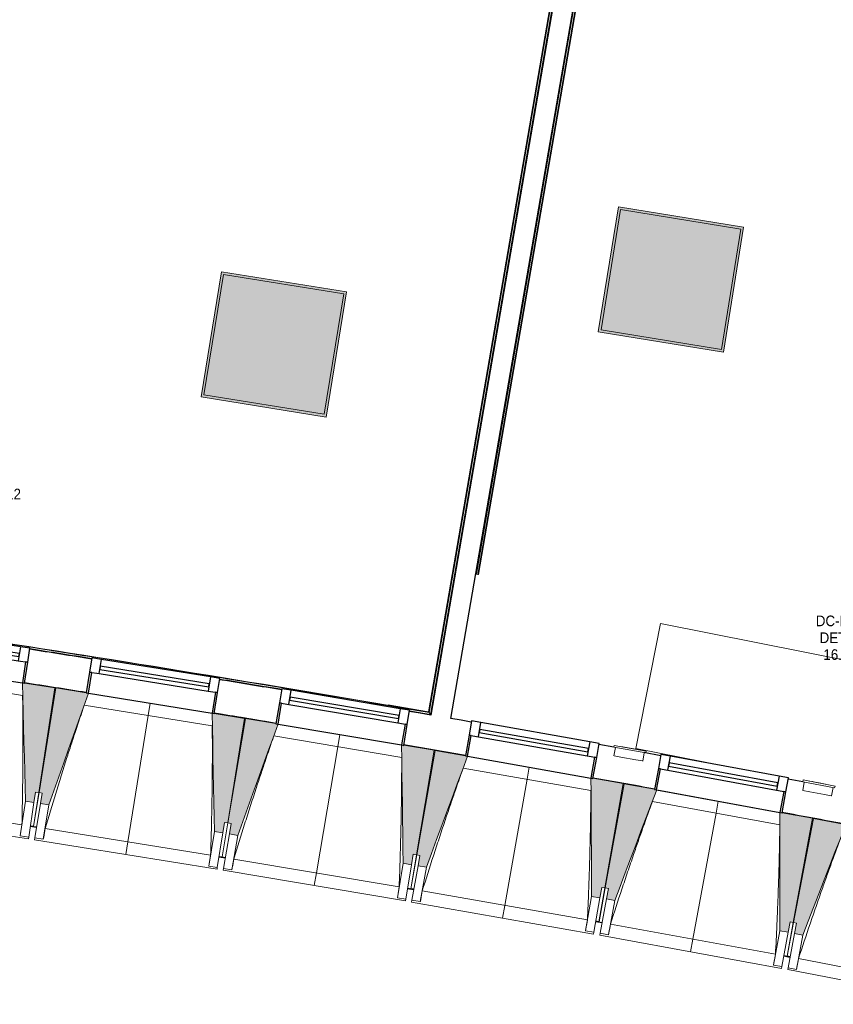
# Model space of a CAD drawing. Header units: millimetres. Extents: x -2845 to 74565, y -36590 to 13748.
# Tile 19 of 53: x 51174 to 55005, y -32228 to -27592. Entities that reach past the tile are written whole.
import ezdxf

# ---------------------------------------------------------------- set-up
doc = ezdxf.new("R2010")
doc.units = ezdxf.units.MM
for name, color, linetype, lineweight in [('A-FLOR', 7, 'Continuous', 25), ('A-FLOR-HRAL', 7, 'Continuous', 18), ('A-GENM', 7, 'Continuous', 18), ('A-GLAZ', 7, 'Continuous', 25), ('A-WALL', 7, 'Continuous', 25), ('ESPACE', 7, 'Continuous', 30), ('I-WALL', 7, 'Continuous', 25), ('INSTAL ELECTRIQUE', 7, 'Continuous', 18), ('Q-CASE', 7, 'Continuous', 18), ('S-BEAM', 7, 'Continuous', 18)]:
    doc.layers.add(name, color=color, linetype=linetype, lineweight=lineweight)
doc.styles.add('Arial_2', font='arial.ttf', dxfattribs={"width": 0.9, "height": 50})

# ---------------------------------------------------------------- blocks, each defined once
blk = doc.blocks.new('20_MUR PREFA_01 - MODULE_01 B-3165811-2021_015_1111_DCE_1_50_N0 FINI_CFO_GEN')
at = {"layer": 'A-GENM'}
for p, q in [((0, 722.1), (0, 661.4)), ((0, 661.4), (0, 58.5)), ((0, 0.7), (0, 58.5))]:
    blk.add_line(p, q, dxfattribs=at)
blk = doc.blocks.new('B02_DC_STR_rvt-1-2021_015_1111_DCE_1_50_N0 FINI_CFO_GEN')
at = {"layer": 'S-BEAM', "lineweight": 5, "true_color": 0x787878}
for points in [[(-1928, -31277.9), (-1920.4, -31228.5), (-1905.6, -31230.7), (-1829.7, -30737.7), (-1972.9, -30715.7), (-1973.3, -30716.3), (-1982.9, -30714.9), (-1967.5, -31271.8), (-1946.8, -31275)], [(-1858, -31288.9), (-1672.2, -30763.7), (-1682, -30762.1), (-1682, -30761.4), (-1825, -30738.4), (-1904.4, -31230.8), (-1889.6, -31233.2), (-1897.5, -31282.6), (-1889.6, -31283.9)], [(-1038.6, -31421.1), (-1030.7, -31371.7), (-1015.9, -31374.1), (-936.4, -30881.7), (-1079.5, -30858.6), (-1079.6, -30859.3), (-1089.4, -30857.7), (-1078.1, -31414.7), (-1065.2, -31416.8)], [(-968.8, -31432.7), (-779.1, -30908.8), (-789, -30907.1), (-789, -30906.4), (-931.7, -30882.4), (-1014.7, -31374.2), (-999.9, -31376.7), (-1008.2, -31426), (-999.9, -31427.4)], [(-150.3, -31570.7), (-142, -31521.4), (-127.2, -31523.9), (-44.3, -31032), (-187.1, -31007.9), (-187.3, -31008.6), (-197.1, -31007), (-189.8, -31564.1), (-160.7, -31569)], [(-80.5, -31582.8), (112.9, -31060.3), (103, -31058.6), (103, -31057.9), (-39.5, -31032.8), (-126, -31524), (-111.3, -31526.6), (-119.9, -31575.8), (-85.6, -31581.9)], [(736.9, -31726.7), (745.6, -31677.4), (760.3, -31680), (846.8, -31188.8), (704.1, -31163.7), (704, -31164.4), (694.2, -31162.6), (698, -31719.9)], [(806.6, -31739.3), (1003.7, -31218.2), (993.9, -31216.4), (993.9, -31215.7), (851.5, -31189.6), (761.5, -31680.2), (776.3, -31682.9), (767.2, -31732), (796, -31737.3)], [(1623, -31889), (1632, -31839.9), (1646.7, -31842.6), (1736.8, -31352), (1594.2, -31325.8), (1594.1, -31326.5), (1584.3, -31324.7), (1583.9, -31881.9)], [(1692.6, -31902.1), (1892.7, -31384.5), (1883.3, -31382.7), (1883.3, -31379.8), (1741.5, -31352.7), (1647.9, -31842.7), (1662.6, -31845.5), (1653.3, -31894.6), (1677.6, -31899.3)]]:
    blk.add_hatch(color=8, dxfattribs=at).paths.add_polyline_path(points)
at = {"layer": 'A-FLOR'}
for p, q in [((-1945.2, -31389.6), (-1915.6, -31394.3)), ((-1930.2, -31390.9), (-1945, -31388.7)), ((-1915.6, -31394.3), (-1930.4, -31392)), ((-1027, -31537.6), (-1056.6, -31532.8)), ((-1056.6, -31532.8), (-1027, -31537.6)), ((-139.6, -31687.3), (-169.1, -31682.2)), ((-169.1, -31682.2), (-139.6, -31687.3)), ((-139.4, -31686.2), (-154.1, -31683.6)), ((717.3, -31838.1), (746.8, -31843.4)), ((732.2, -31839.7), (717.5, -31837.1)), ((1632, -32005.8), (1602.5, -32000.3)), ((1602.5, -32000.3), (1632, -32005.8)), ((1632.3, -32004.7), (1617.5, -32001.9))]:
    blk.add_line(p, q, dxfattribs=at)
at = {"layer": 'S-BEAM'}
for p, q in [((-2566.2, -30625.1), (-1982.9, -30714.9)), ((-1981.6, -30773.5), (-2585, -30680.7)), ((-1829.7, -30737.7), (-1973, -30715.7)), ((-1905.6, -31230.7), (-1829.7, -30737.7)), ((-1825, -30738.4), (-1904.4, -31230.8)), ((-1681.9, -30761.5), (-1825, -30738.4)), ((-1672.1, -30763.7), (-1089.5, -30857.7)), ((-1088.7, -30916.4), (-1691.4, -30819.2)), ((-936.4, -30881.7), (-1079.6, -30858.6)), ((-1015.9, -31374.1), (-936.4, -30881.7)), ((-931.7, -30882.4), (-1014.7, -31374.2)), ((-788.8, -30906.5), (-931.7, -30882.4)), ((-779.1, -30908.8), (-197.1, -31007)), ((-196.7, -31065.6), (-798.7, -30964.1)), ((-44.3, -31032), (-187.2, -31007.9)), ((-127.2, -31523.9), (-44.3, -31032)), ((-39.5, -31032.8), (-126, -31524)), ((103.2, -31057.9), (-39.5, -31032.8)), ((112.9, -31060.3), (694.1, -31162.6)), ((694.1, -31221.3), (92.9, -31115.5)), ((846.8, -31188.8), (704, -31163.7)), ((760.3, -31680), (846.8, -31188.8)), ((851.5, -31189.6), (761.5, -31680.2)), ((994, -31215.7), (851.5, -31189.6)), ((-1905.6, -31230.7), (-1930.2, -31390.9)), ((-1930.2, -31390.8), (-1904.4, -31230.8)), ((-1928, -31277.9), (-1920.4, -31228.5)), ((-1920.4, -31228.5), (-1905.6, -31230.7)), ((-1904.4, -31230.8), (-1889.6, -31233.2)), ((-1889.6, -31233.2), (-1897.5, -31282.6)), ((1003.8, -31218.2), (1584.3, -31324.7)), ((-2765.2, -31263), (-1984.9, -31383.1)), ((-1967.5, -31271.8), (-1992.5, -31434.1)), ((-1967.5, -31271.8), (-1928, -31277.9)), ((-1928, -31277.9), (-1953, -31440.2)), ((-1923.7, -31444.7), (-1897.5, -31282.6)), ((-1897.5, -31282.6), (-1858, -31288.9)), ((-1884.2, -31451), (-1858, -31288.9)), ((1583.8, -31383.4), (983.4, -31273.2)), ((-2814.2, -31316.8), (-1954.3, -31449.1)), ((1736.8, -31352), (1594.2, -31325.8)), ((-1015.9, -31374.1), (-1041.7, -31534.2)), ((-1041.6, -31534.1), (-1014.7, -31374.2)), ((-1038.6, -31421.1), (-1030.7, -31371.7)), ((-1030.7, -31371.7), (-1015.9, -31374.1)), ((-1014.7, -31374.2), (-999.9, -31376.7)), ((-999.9, -31376.7), (-1008.2, -31426)), ((1646.7, -31842.6), (1736.8, -31352)), ((1741.5, -31352.7), (1647.9, -31842.7)), ((1883.8, -31379.9), (1741.5, -31352.7)), ((-1945.4, -31390.7), (-1930.5, -31393)), ((-1930.4, -31392), (-1930.5, -31393)), ((-1930.5, -31392.9), (-1915.7, -31395.3)), ((-1875.7, -31400.2), (-1096.3, -31525.9)), ((-1078.1, -31414.7), (-1104.3, -31576.8)), ((-1078.1, -31414.7), (-1038.6, -31421.1)), ((-1038.6, -31421.1), (-1064.8, -31583.2)), ((-1035.5, -31587.9), (-1008.2, -31426)), ((-1008.2, -31426), (-968.8, -31432.7)), ((-1992.5, -31434.1), (-1992.5, -31433.8)), ((-1953, -31440.2), (-1992.5, -31434.1)), ((-1953, -31440.2), (-1954.3, -31449.1)), ((-1925.1, -31453.6), (-1923.7, -31444.7)), ((-1925.1, -31453.6), (-1066.2, -31592.1)), ((-1884.2, -31451), (-1923.7, -31444.7)), ((-1884.1, -31450.8), (-1884.2, -31451)), ((-996.1, -31594.6), (-968.8, -31432.7)), ((-127.2, -31523.9), (-154.2, -31683.7)), ((-154.1, -31683.6), (-126, -31524)), ((-150.3, -31570.7), (-142, -31521.4)), ((-142, -31521.4), (-127.2, -31523.9)), ((-126, -31524), (-111.3, -31526.6)), ((-1056.8, -31533.8), (-1042, -31536.2)), ((-1041.9, -31535.6), (-1042, -31536.2)), ((-1042, -31536.1), (-1027.2, -31538.6)), ((-987.3, -31543.8), (-208.7, -31675.1)), ((-189.8, -31564.1), (-217.1, -31726)), ((-189.8, -31564.1), (-150.3, -31570.7)), ((-150.3, -31570.7), (-177.6, -31732.6)), ((-111.3, -31526.6), (-119.9, -31575.8)), ((-1104.3, -31576.8), (-1104.3, -31576.6)), ((-1064.8, -31583.2), (-1104.3, -31576.8)), ((-1064.8, -31583.2), (-1066.2, -31592.1)), ((-1037, -31596.9), (-1035.5, -31587.9)), ((-1037, -31596.9), (-179.1, -31741.5)), ((-996.1, -31594.6), (-1035.5, -31587.9)), ((-996, -31594.3), (-996.1, -31594.6)), ((-148.4, -31737.6), (-119.9, -31575.8)), ((-119.9, -31575.8), (-80.5, -31582.8)), ((-109, -31744.5), (-80.5, -31582.8)), ((-169.3, -31683.3), (-154.5, -31685.8)), ((-154.5, -31685.7), (-154.4, -31684.8)), ((-154.4, -31684.8), (-154.5, -31685.8)), ((-154.5, -31685.7), (-139.7, -31688.3)), ((-99.8, -31693.7), (677.7, -31830.6)), ((760.3, -31680), (732.2, -31839.7)), ((732.3, -31839.6), (761.5, -31680.2)), ((736.9, -31726.7), (745.6, -31677.4)), ((745.6, -31677.4), (760.3, -31680)), ((761.5, -31680.2), (776.3, -31682.9)), ((776.3, -31682.9), (767.2, -31732)), ((-217.1, -31726), (-217.1, -31725.7)), ((-177.6, -31732.6), (-217.1, -31726)), ((-177.6, -31732.6), (-179.1, -31741.5)), ((-150, -31746.5), (-148.4, -31737.6)), ((-150, -31746.5), (706.8, -31897.3)), ((-109, -31744.5), (-148.4, -31737.6)), ((-108.9, -31744.2), (-109, -31744.5)), ((697.5, -31719.8), (669, -31881.5)), ((697.5, -31719.8), (736.9, -31726.7)), ((736.9, -31726.7), (708.4, -31888.4)), ((737.6, -31893.6), (767.2, -31732)), ((767.2, -31732), (806.6, -31739.3)), ((777, -31900.8), (806.6, -31739.3)), ((717.1, -31839.2), (731.9, -31841.8)), ((732, -31840.8), (731.9, -31841.8)), ((731.9, -31841.7), (746.6, -31844.4)), ((1646.7, -31842.6), (1617.5, -32002)), ((1617.5, -32001.9), (1647.9, -31842.7)), ((1623, -31889), (1632, -31839.9)), ((1632, -31839.9), (1646.7, -31842.6)), ((1647.9, -31842.7), (1662.6, -31845.5)), ((1662.6, -31845.5), (1653.3, -31894.6)), ((669, -31881.5), (669, -31881.2)), ((708.4, -31888.4), (669, -31881.5)), ((708.4, -31888.4), (706.8, -31897.3)), ((736, -31902.5), (737.6, -31893.6)), ((777, -31900.8), (737.6, -31893.6)), ((786.5, -31850.1), (1563.1, -31992.6)), ((1583.6, -31881.8), (1554, -32043.3)), ((1583.6, -31881.8), (1623, -31889)), ((1623, -31889), (1593.3, -32050.6)), ((1622.5, -32055.9), (1653.3, -31894.6)), ((1653.3, -31894.6), (1692.6, -31902.1)), ((736, -31902.5), (1591.7, -32059.5)), ((777, -31900.5), (777, -31900.8)), ((1661.8, -32063.4), (1692.6, -31902.1)), ((1602.3, -32001.4), (1617.1, -32004.1)), ((1617.1, -32004), (1617.3, -32003.1)), ((1617.3, -32003.1), (1617.1, -32004.1)), ((1617.1, -32004), (1631.9, -32006.8)), ((1671.7, -32012.8), (2447.2, -32160.9)), ((1554, -32043.3), (1554, -32043.1)), ((1593.3, -32050.6), (1554, -32043.3)), ((1593.3, -32050.6), (1591.7, -32059.5)), ((1620.8, -32064.8), (1622.5, -32055.9)), ((1620.8, -32064.8), (2475.3, -32227.9)), ((1661.8, -32063.4), (1622.5, -32055.9)), ((1661.9, -32063.2), (1661.8, -32063.4))]:
    blk.add_line(p, q, dxfattribs=at)
at = {"layer": 'S-BEAM', "flags": 128}
for points in [[(-1982.9, -30714.2), (-1981, -30783.9), (-1979, -30853.6), (-1977.1, -30923.3), (-1975.2, -30993), (-1973.3, -31062.7), (-1971.4, -31132.4), (-1969.4, -31202.1), (-1967.5, -31271.8)], [(-1858, -31288.9), (-1834.8, -31223.2), (-1811.5, -31157.5), (-1788.3, -31091.7), (-1765, -31026), (-1741.7, -30960.3), (-1718.5, -30894.5), (-1695.2, -30828.8), (-1671.9, -30763.1)], [(-1089.5, -30857), (-1088, -30926.7), (-1086.6, -30996.4), (-1085.2, -31066.2), (-1083.8, -31135.9), (-1082.4, -31205.6), (-1081, -31275.3), (-1079.5, -31345), (-1078.1, -31414.7)], [(-968.8, -31432.7), (-945, -31367.1), (-921.3, -31301.5), (-897.6, -31236), (-873.8, -31170.4), (-850.1, -31104.8), (-826.4, -31039.3), (-802.6, -30973.7), (-778.9, -30908.1)], [(-197.1, -31006.3), (-196.2, -31076), (-195.3, -31145.7), (-194.3, -31215.4), (-193.4, -31285.2), (-192.5, -31354.9), (-191.6, -31424.6), (-190.7, -31494.3), (-189.8, -31564.1)], [(-80.5, -31582.8), (-56.3, -31517.4), (-32.1, -31452), (-7.9, -31386.6), (16.3, -31321.2), (40.5, -31255.8), (64.7, -31190.4), (88.9, -31125), (113.1, -31059.6)], [(694.2, -31161.9), (694.6, -31231.7), (695, -31301.4), (695.4, -31371.1), (695.8, -31440.8), (696.2, -31510.6), (696.7, -31580.3), (697.1, -31650), (697.5, -31719.8)], [(806.6, -31739.3), (831.3, -31674), (855.9, -31608.8), (880.6, -31543.6), (905.3, -31478.4), (930, -31413.2), (954.6, -31348), (979.3, -31282.7), (1004, -31217.5)], [(1584.3, -31324), (1584.2, -31393.7), (1584.1, -31463.5), (1584, -31533.2), (1584, -31602.9), (1583.9, -31672.6), (1583.8, -31742.4), (1583.7, -31812.1), (1583.6, -31881.8)], [(-1992.5, -31433.8), (-1991, -31423.7), (-1989.5, -31413.5), (-1987.9, -31403.4), (-1986.4, -31393.2), (-1984.9, -31383.1)], [(1692.6, -31902.1), (1717.7, -31837.1), (1742.8, -31772), (1768, -31707), (1793.1, -31642), (1818.3, -31576.9), (1843.4, -31511.9), (1868.6, -31446.9), (1892.7, -31384.5)], [(-1875.7, -31400.2), (-1877.4, -31410.3), (-1879.1, -31420.4), (-1880.8, -31430.5), (-1882.4, -31440.7), (-1884.1, -31450.8)], [(-1104.3, -31576.6), (-1102.7, -31566.4), (-1101.1, -31556.3), (-1099.5, -31546.2), (-1097.9, -31536), (-1096.3, -31525.9)], [(-987.3, -31543.8), (-989, -31553.9), (-990.8, -31564), (-992.5, -31574.1), (-994.2, -31584.2), (-996, -31594.3)], [(-217.1, -31725.7), (-215.4, -31715.6), (-213.7, -31705.5), (-212.1, -31695.3), (-210.4, -31685.2), (-208.7, -31675.1)], [(-99.8, -31693.7), (-101.7, -31703.8), (-103.5, -31713.9), (-105.3, -31724), (-107.1, -31734.1), (-108.9, -31744.2)], [(669, -31881.2), (670.8, -31871.1), (672.5, -31861), (674.3, -31850.9), (676, -31840.8), (677.7, -31830.6)], [(786.5, -31850.1), (784.6, -31860.2), (782.7, -31870.3), (780.8, -31880.3), (778.9, -31890.4), (777, -31900.5)], [(1554, -32043.1), (1555.8, -32033), (1557.6, -32022.9), (1559.4, -32012.8), (1561.2, -32002.7), (1563.1, -31992.6)], [(1671.7, -32012.8), (1669.7, -32022.9), (1667.7, -32032.9), (1665.8, -32043), (1663.8, -32053.1), (1661.9, -32063.2)]]:
    blk.add_lwpolyline(points, dxfattribs=at)
at = {"layer": 'S-BEAM'}
for points, knots in [([(-1984.9, -31383.1), (-1983.8, -31337.1), (-1982.4, -31268.2), (-1981.1, -31176.3), (-1980.3, -31101.6), (-1979.9, -31021.1), (-1980, -30934.8), (-1980.6, -30852.2), (-1981.3, -30798.5), (-1981.8, -30773.5)], [0, 0, 0, 0, 0.2222222, 0.3333333, 0.4444444, 0.5833333, 0.7222222, 0.8611111, 0.9816328, 0.9816328, 0.9816328, 0.9816328]), ([(-1691.2, -30819.2), (-1704.9, -30859.2), (-1725.7, -30921), (-1753.2, -31005), (-1776.1, -31076.1), (-1800.4, -31152.8), (-1834.5, -31262.6), (-1859.4, -31345.1), (-1875.7, -31400.2)], [0.0183454, 0.0183454, 0.0183454, 0.0183454, 0.2222222, 0.3333333, 0.4444444, 0.5833333, 0.7222222, 1, 1, 1, 1]), ([(-1096.3, -31525.9), (-1094.9, -31479.9), (-1093, -31411), (-1091, -31319.2), (-1089.7, -31244.4), (-1088.7, -31163.9), (-1088.2, -31077.7), (-1088.2, -30995.1), (-1088.5, -30941.3), (-1088.8, -30916.4)], [0, 0, 0, 0, 0.2222222, 0.3333333, 0.4444444, 0.5833333, 0.7222222, 0.8611111, 0.9816328, 0.9816328, 0.9816328, 0.9816328]), ([(-798.6, -30964.1), (-812.5, -31004), (-833.8, -31065.7), (-861.9, -31149.5), (-885.3, -31220.4), (-910.1, -31297), (-945, -31406.5), (-970.5, -31488.8), (-987.3, -31543.8)], [0.0183454, 0.0183454, 0.0183454, 0.0183454, 0.2222222, 0.3333333, 0.4444444, 0.5833333, 0.7222222, 1, 1, 1, 1]), ([(-208.7, -31675.1), (-207, -31629.1), (-204.6, -31560.3), (-202, -31468.4), (-200.1, -31393.7), (-198.6, -31313.2), (-197.4, -31226.9), (-196.8, -31144.4), (-196.8, -31090.6), (-196.8, -31065.6)], [0, 0, 0, 0, 0.2222222, 0.3333333, 0.4444444, 0.5833333, 0.7222222, 0.8611111, 0.9816328, 0.9816328, 0.9816328, 0.9816328]), ([(93, -31115.5), (78.8, -31155.2), (57.1, -31216.8), (28.4, -31300.3), (4.4, -31371.1), (-20.9, -31447.5), (-56.6, -31556.8), (-82.7, -31638.9), (-99.8, -31693.7)], [0.0183454, 0.0183454, 0.0183454, 0.0183454, 0.2222222, 0.3333333, 0.4444444, 0.5833333, 0.7222222, 1, 1, 1, 1]), ([(677.7, -31830.6), (679.8, -31784.7), (682.7, -31715.9), (686, -31624), (688.3, -31549.3), (690.5, -31468.8), (692.3, -31382.6), (693.4, -31300), (693.9, -31246.3), (694, -31221.3)], [0, 0, 0, 0, 0.2222222, 0.3333333, 0.4444444, 0.5833333, 0.7222222, 0.8611111, 0.9816328, 0.9816328, 0.9816328, 0.9816328]), ([(983.5, -31273.2), (969, -31312.9), (946.9, -31374.3), (917.5, -31457.6), (893.1, -31528.2), (867.1, -31604.4), (830.7, -31713.5), (804, -31795.4), (786.5, -31850.1)], [0.0183454, 0.0183454, 0.0183454, 0.0183454, 0.2222222, 0.3333333, 0.4444444, 0.5833333, 0.7222222, 1, 1, 1, 1]), ([(1563.1, -31992.6), (1565.5, -31946.7), (1568.9, -31877.8), (1572.8, -31786), (1575.7, -31711.3), (1578.4, -31630.9), (1580.8, -31544.6), (1582.6, -31462.1), (1583.4, -31408.3), (1583.7, -31383.3)], [0, 0, 0, 0, 0.2222222, 0.3333333, 0.4444444, 0.5833333, 0.7222222, 0.8611111, 0.9816328, 0.9816328, 0.9816328, 0.9816328]), ([(1872.8, -31437.3), (1858, -31476.9), (1835.4, -31538.2), (1805.5, -31621.3), (1780.6, -31691.7), (1754.1, -31767.7), (1716.9, -31876.5), (1689.6, -31958.2), (1671.7, -32012.8)], [0.0183454, 0.0183454, 0.0183454, 0.0183454, 0.2222222, 0.3333333, 0.4444444, 0.5833333, 0.7222222, 1, 1, 1, 1])]:
    blk.add_open_spline(points, degree=3, knots=knots, dxfattribs=at)
at = {"layer": 'S-BEAM', "color": 5, "lineweight": 25, "true_color": 0x0000ff}
for p, rotation in [((-1380.7, -30810), 170.8379516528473), ((-488, -30957.2), 170.4263171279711), ((403.6, -31110.8), 170.0146826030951), ((1294.1, -31270.8), 169.603048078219)]:
    blk.add_blockref('20_MUR PREFA_01 - MODULE_01 B-3165811-2021_015_1111_DCE_1_50_N0 FINI_CFO_GEN', p, dxfattribs=dict(at, rotation=rotation))
blk = doc.blocks.new('XXX_VIDE FENETRE - 590-389517-2021_015_1111_DCE_1_50_N0 FINI_CFO_GEN')
at = {"layer": 'A-GLAZ'}
for p, q in [((-305.1, 0), (-305.1, -100)), ((-295.1, 0), (-305.1, 0)), ((295.1, 0), (-295.1, 0)), ((-295.1, -100), (-295.1, 0)), ((305.1, 0), (295.1, 0)), ((295.1, 0), (295.1, -100)), ((305.1, -100), (305.1, 0)), ((-305.1, -100), (-295.1, -100)), ((-260.1, -100), (-305.1, -100)), ((-305.1, -100), (-305.1, -167.5)), ((-260.1, -167.5), (-260.1, -100)), ((260.1, -100), (-260.1, -100)), ((260.1, -100), (260.1, -167.5)), ((305.1, -100), (260.1, -100)), ((295.1, -100), (305.1, -100)), ((305.1, -167.5), (305.1, -100)), ((-305.1, -167.5), (-260.1, -167.5)), ((-260.1, -167.5), (260.1, -167.5)), ((260.1, -167.5), (305.1, -167.5))]:
    blk.add_line(p, q, dxfattribs=at)
at = {"layer": 'A-GLAZ', "color": 173, "true_color": 0x5c63b1}
for p, q in [((260.1, -120), (-260.1, -120)), ((-260.1, -120), (-260.1, -135)), ((-260.1, -135), (260.1, -135)), ((260.1, -135), (260.1, -120))]:
    blk.add_line(p, q, dxfattribs=at)
blk = doc.blocks.new('Garde-corps - Garde-corps-509925-2021_015_1111_DCE_1_50_N0 FINI_CFO_GEN')
at = {"layer": 'A-FLOR-HRAL'}
for p, q in [((783.6, -25895.3), (-70.1, -30850.8)), ((785.3, -25895.5), (-68.8, -30852.7)), ((787, -25895.8), (-67.3, -30854.7)), ((790.9, -25915.3), (-61.5, -30862.9)), ((-1030.9, -30703.2), (-1053.8, -30699.5)), ((-800.1, -30738.5), (-840, -30732.3)), ((-70.1, -30850.8), (-345.8, -30808.3)), ((-70.1, -30850.8), (-259.8, -30818.3)), ((-61.5, -30862.9), (-160.1, -30847.7)), ((-61.5, -30862.9), (-159.8, -30846))]:
    blk.add_line(p, q, dxfattribs=at)
at = {"layer": 'A-FLOR-HRAL', "flags": 128}
blk.add_lwpolyline([(-67.3, -30854.7), (-64.4, -30858.8), (-61.5, -30862.9)], dxfattribs=at)
at = {"layer": 'A-FLOR-HRAL'}
for radius, start, end in [(125935, 80.251097, 82.25963), (125936.7, 80.251889, 81.210417), (125927.8, 80.983066, 81.117624), (125927.8, 80.570873, 80.705431)]:
    blk.add_arc((-21392, -154971), radius, start, end, dxfattribs=at)
for points, knots in [([(-70.1, -30850.8), (-70.1, -30850.8), (-70.1, -30850.8), (-70, -30850.9), (-69.9, -30851), (-69.8, -30851.1), (-69.7, -30851.3), (-69.6, -30851.5), (-69.4, -30851.7), (-69.3, -30851.9), (-69.1, -30852.2), (-68.9, -30852.4), (-68.8, -30852.6), (-68.8, -30852.7)], [0.075, 0.075, 0.075, 0.075, 0.15, 0.2125, 0.275, 0.35, 0.425, 0.5, 0.6, 0.7, 0.775, 0.85, 1, 1, 1, 1]), ([(-61.5, -30862.9), (-61.5, -30862.9), (-61.5, -30862.9), (-61.5, -30863), (-61.4, -30863), (-61.4, -30863.1), (-61.3, -30863.2), (-61.3, -30863.3), (-61.2, -30863.4), (-61.1, -30863.5), (-61, -30863.6), (-60.9, -30863.7), (-60.9, -30863.8), (-60.8, -30864), (-60.7, -30864.1), (-60.6, -30864.3), (-60.4, -30864.4), (-60.3, -30864.6), (-60.2, -30864.8), (-59.9, -30865.1), (-59.5, -30865.7), (-59.2, -30866.1), (-59.1, -30866.4)], [0, 0, 0, 0, 0.071429, 0.107143, 0.142857, 0.178571, 0.214286, 0.25, 0.285714, 0.321429, 0.357143, 0.392857, 0.428571, 0.464286, 0.5, 0.535714, 0.571429, 0.607143, 0.642857, 0.714286, 0.857143, 1, 1, 1, 1])]:
    blk.add_open_spline(points, degree=3, knots=knots, dxfattribs=at)
blk = doc.blocks.new('Garde-corps - Garde-corps-513392-2021_015_1111_DCE_1_50_N0 FINI_CFO_GEN')
at = {"layer": 'A-FLOR-HRAL'}
for p, q in [((154.7, -30202.5), (886.9, -25952.8)), ((161.8, -30203.7), (893.9, -25954.2)), ((163.5, -30204), (895.6, -25954.5)), ((165.1, -30204.3), (897.2, -25954.8)), ((151.8, -30202), (154.7, -30202.5)), ((161.8, -30203.7), (154.7, -30202.5)), ((163.5, -30204), (161.8, -30203.7)), ((163.5, -30204), (165.1, -30204.3))]:
    blk.add_line(p, q, dxfattribs=at)
blk = doc.blocks.new('72_SOUS EVIER - Type A-516873-2021_015_1111_DCE_1_50_N0 FINI_CFO_GEN')
at = {"layer": 'Q-CASE', "color": 8, "true_color": 0x808080}
for p, q in [((543.3, 0), (612.7, 0)), ((914.6, 0), (1344.7, 0)), ((1344.7, 0), (1344.7, -600)), ((-1249.5, -600), (1344.7, -600))]:
    blk.add_line(p, q, dxfattribs=at)
blk = doc.blocks.new('B02_ARC_rvt-1-2021_015_1111_DCE_1_50_N0 FINI_CFO_GEN')
at = {"layer": 'A-FLOR'}
for p, q in [((-1829.6, -30737), (-1824.9, -30737.7)), ((-1079.3, -30857.4), (-1061.4, -30860.4)), ((-44.3, -31031.3), (-39.2, -31032.1)), ((-4.1, -31038.2), (103.4, -31056.8)), ((847, -31188.1), (851.6, -31188.9)), ((1594.3, -31324.7), (1656.5, -31336.3)), ((1736.9, -31351.3), (1741.6, -31352.1))]:
    blk.add_line(p, q, dxfattribs=at)
blk.add_arc((-21392, -154971), 125764.8, 80.57106, 80.695165, dxfattribs=at)
at = {"layer": 'A-WALL'}
for p, q in [((815.2, -25792), (-59.1, -30866.4)), ((34.5, -30882.5), (883.9, -25952.3))]:
    blk.add_line(p, q, dxfattribs=at)
at = {"layer": 'I-WALL'}
for p, q in [((802.1, -31017.5), (732.1, -31005)), ((1023.1, -31057.3), (943.7, -31042.9)), ((1691.5, -31180), (1623.3, -31167.3))]:
    blk.add_line(p, q, dxfattribs=at)
at = {"layer": 'I-WALL', "flags": 128}
for points in [[(-59.1, -30866.4), (-109.7, -30857.7), (-160.3, -30849)], [(131.1, -30899.2), (82.8, -30890.8), (34.5, -30882.5)]]:
    blk.add_lwpolyline(points, dxfattribs=at)
at = {"layer": 'I-WALL'}
for radius, start, end in [(125924.8, 80.983069, 81.117621), (125764.8, 80.983254, 81.117453), (125924.8, 80.570876, 80.705428), (125764.8, 80.57106, 80.705259), (125764.8, 80.158866, 80.293065), (125764.8, 79.746672, 79.880871), (125764.8, 79.334487, 79.468677)]:
    blk.add_arc((-21392, -154971), radius, start, end, dxfattribs=at)
at = {"layer": 'A-FLOR-HRAL', "lineweight": 18}
for name in ['Garde-corps - Garde-corps-509925-2021_015_1111_DCE_1_50_N0 FINI_CFO_GEN', 'Garde-corps - Garde-corps-513392-2021_015_1111_DCE_1_50_N0 FINI_CFO_GEN']:
    blk.add_blockref(name, (0, 0), dxfattribs=at)
at = {"layer": 'A-GLAZ', "lineweight": 18}
for p, rotation in [((-2274.5, -30670), 171.249586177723), ((-1380.8, -30810.7), 170.8379516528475), ((-488.1, -30957.9), 170.4263171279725), ((403.5, -31111.5), 170.0146826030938), ((1294, -31271.4), 169.6030480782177)]:
    blk.add_blockref('XXX_VIDE FENETRE - 590-389517-2021_015_1111_DCE_1_50_N0 FINI_CFO_GEN', p, dxfattribs=dict(at, rotation=rotation))
at = {"layer": 'Q-CASE', "lineweight": 18, "rotation": 168.8099662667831}
blk.add_blockref('72_SOUS EVIER - Type A-516873-2021_015_1111_DCE_1_50_N0 FINI_CFO_GEN', (2224.7, -31284.8), dxfattribs=at)
blk = doc.blocks.new('604_DALLE LED 600x600MM - 26W 4000K 3600lm-4677864-2021_015_1111_DCE_1_50_N0 FINI_CFO_GEN')
at = {"layer": 'INSTAL ELECTRIQUE', "true_color": 0xf6d57a}
h = blk.add_hatch(color=41, dxfattribs=at)
h.paths.add_polyline_path([(-298.5, -298.5), (-298.5, 298.5), (298.5, 298.5), (298.5, -298.5), (-288.1, -298.5)])
h.paths.add_polyline_path([(-287, -287), (287, -287), (287, 287), (-287, 287), (-287, -230.1)])
blk.add_hatch(color=41, dxfattribs=at).paths.add_polyline_path([(-287, -287), (-287, 287), (287, 287), (287, -287)])
at = {"layer": 'INSTAL ELECTRIQUE'}
for p, q in [((-298.5, -298.5), (-298.5, 298.5)), ((-298.5, 298.5), (298.5, 298.5)), ((-287, 287), (-287, -287)), ((-287, 287), (287, 287)), ((287, -287), (287, 287)), ((298.5, 298.5), (298.5, -298.5)), ((298.5, -298.5), (-298.5, -298.5)), ((287, -287), (-287, -287))]:
    blk.add_line(p, q, dxfattribs=at)
blk = doc.blocks.new('Legrand_Mosaic_plaque_4_mod_blanc_078814L - Legrand_Mosaic_plaque_4_mod_blanc_078814L-1602420-2021_015_1111_DCE_1_50_N0 FINI_CFO_GEN')
at = {"layer": 'INSTAL ELECTRIQUE'}
for p, q in [((803.6, -31009.1), (802.1, -31017.5)), ((954.2, -31036.1), (803.6, -31009.1)), ((952.7, -31044.5), (802.1, -31017.5)), ((952.7, -31044.5), (954.2, -31036.1))]:
    blk.add_line(p, q, dxfattribs=at)
blk = doc.blocks.new('Legrand_Mosaic_link_prise_2P_T_FB_surface_2_mod_blanc_077145L - Legrand_Mosaic_link_prise_2P_T_FB_surface_2_mod_blanc_077145L-682338-2021_015_1111_DCE_1_50_N0 FINI_CFO_GEN')
at = {"layer": 'INSTAL ELECTRIQUE'}
blk.add_line((-15978.9, -20461.6), (-15934, -20463.4), dxfattribs=at)
at = {"layer": 'INSTAL ELECTRIQUE', "flags": 128}
for points in [[(-15965.3, -20462.1), (-15965.2, -20462), (-15965.1, -20462), (-15965, -20462), (-15965, -20462), (-15964.9, -20462), (-15964.8, -20461.9), (-15964.7, -20461.9), (-15964.6, -20461.9), (-15964.5, -20461.9), (-15964.5, -20461.9)], [(-15964.5, -20461.9), (-15964.4, -20461.9), (-15964.3, -20462), (-15964.3, -20462), (-15964.2, -20462), (-15964.1, -20462), (-15964, -20462), (-15963.9, -20462), (-15963.9, -20462.1), (-15963.8, -20462.1)]]:
    blk.add_lwpolyline(points, dxfattribs=at)
blk = doc.blocks.new('Legrand_Batibox_boîte_cloison_sèche_prof_40_2_postes_4_5_mod_horizontal_080042 - Legrand_Batibox_boîte_cloison_sèche_prof_40_2_postes_4_5_mod_horizontal_080042-1632074-2021_015_1111_DCE_1_50_N0 FINI_CFO_GEN')
at = {"layer": 'INSTAL ELECTRIQUE'}
for p, q in [((809.5, -31018.8), (802.4, -31058.2)), ((803.6, -31057.4), (803.4, -31058.4)), ((803.6, -31058.4), (835.4, -31064.1)), ((938.3, -31082.5), (945.3, -31043.2)), ((905.3, -31076.6), (835.4, -31064.1)), ((905.3, -31076.6), (937.1, -31082.3)), ((937.3, -31082.4), (937.5, -31081.4))]:
    blk.add_line(p, q, dxfattribs=at)
blk = doc.blocks.new('Legrand_Batibox_cloison_sèche_prof_40_1_poste_2_mod_080041 - Legrand_Batibox_cloison_sèche_prof_40_1_poste_2_mod_080041-V48-2021_015_1111_DCE_1_50_N0 FINI_CFO_GEN')
at = {"layer": 'INSTAL ELECTRIQUE'}
for p, q in [((1197.5, -31082.2), (1197.3, -31083.4)), ((1263.2, -31095.5), (1263.3, -31094.6))]:
    blk.add_line(p, q, dxfattribs=at)
blk = doc.blocks.new('Legrand_Mosaic_plaque_2_mod_blanc_078802L - Legrand_Mosaic_plaque_2_mod_blanc_078802L-V49-2021_015_1111_DCE_1_50_N0 FINI_CFO_GEN')
at = {"layer": 'INSTAL ELECTRIQUE'}
for p in [(1190.2, -31080.1), (1230.5, -31088.1)]:
    blk.add_line(p, (1190.1, -31080.9), dxfattribs=at)
blk = doc.blocks.new('B02_ELE_rvt-1-2021_015_1111_DCE_1_50_N0 FINI_CFO_GEN')
at = {"layer": 'INSTAL ELECTRIQUE', "lineweight": 18, "extrusion": (0, 0, -1), "rotation": 189.1847230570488}
for p in [(-1071, -28815.3), (798.7, -29120.8)]:
    blk.add_blockref('604_DALLE LED 600x600MM - 26W 4000K 3600lm-4677864-2021_015_1111_DCE_1_50_N0 FINI_CFO_GEN', p, dxfattribs=at)
at = {"layer": 'INSTAL ELECTRIQUE', "lineweight": 18}
for name in ['Legrand_Mosaic_plaque_4_mod_blanc_078814L - Legrand_Mosaic_plaque_4_mod_blanc_078814L-1602420-2021_015_1111_DCE_1_50_N0 FINI_CFO_GEN', 'Legrand_Batibox_boîte_cloison_sèche_prof_40_2_postes_4_5_mod_horizontal_080042 - Legrand_Batibox_boîte_cloison_sèche_prof_40_2_postes_4_5_mod_horizontal_080042-1632074-2021_015_1111_DCE_1_50_N0 FINI_CFO_GEN', 'Legrand_Mosaic_plaque_2_mod_blanc_078802L - Legrand_Mosaic_plaque_2_mod_blanc_078802L-V49-2021_015_1111_DCE_1_50_N0 FINI_CFO_GEN', 'Legrand_Batibox_cloison_sèche_prof_40_1_poste_2_mod_080041 - Legrand_Batibox_cloison_sèche_prof_40_1_poste_2_mod_080041-V48-2021_015_1111_DCE_1_50_N0 FINI_CFO_GEN']:
    blk.add_blockref(name, (0, 0), dxfattribs=at)
for name, p, rotation in [('Legrand_Mosaic_link_prise_2P_T_FB_surface_2_mod_blanc_077145L - Legrand_Mosaic_link_prise_2P_T_FB_surface_2_mod_blanc_077145L-682338-2021_015_1111_DCE_1_50_N0 FINI_CFO_GEN', (19450.7, -12918.8), 352.1747534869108), ('Legrand_Mosaic_link_prise_2P_T_FB_surface_2_mod_blanc_077145L - Legrand_Mosaic_link_prise_2P_T_FB_surface_2_mod_blanc_077145L-682338-2021_015_1111_DCE_1_50_N0 FINI_CFO_GEN', (19495, -12926.7), 352.1747534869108), ('Legrand_Mosaic_plaque_4_mod_blanc_078814L - Legrand_Mosaic_plaque_4_mod_blanc_078814L-1602420-2021_015_1111_DCE_1_50_N0 FINI_CFO_GEN', (1163.5, -156.8), 359.4937744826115), ('Legrand_Batibox_boîte_cloison_sèche_prof_40_2_postes_4_5_mod_horizontal_080042 - Legrand_Batibox_boîte_cloison_sèche_prof_40_2_postes_4_5_mod_horizontal_080042-1632074-2021_015_1111_DCE_1_50_N0 FINI_CFO_GEN', (1163.5, -156.8), 359.4937744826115), ('Legrand_Mosaic_link_prise_2P_T_FB_surface_2_mod_blanc_077145L - Legrand_Mosaic_link_prise_2P_T_FB_surface_2_mod_blanc_077145L-682338-2021_015_1111_DCE_1_50_N0 FINI_CFO_GEN', (20499.3, -13246.9), 351.6685279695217), ('Legrand_Mosaic_link_prise_2P_T_FB_surface_2_mod_blanc_077145L - Legrand_Mosaic_link_prise_2P_T_FB_surface_2_mod_blanc_077145L-682338-2021_015_1111_DCE_1_50_N0 FINI_CFO_GEN', (20543.5, -13255.2), 351.6685279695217)]:
    blk.add_blockref(name, p, dxfattribs=dict(at, rotation=rotation))

msp = doc.modelspace()

# ---------------------------------------------------------------- block references
at = {"lineweight": 5}
for name in ['B02_DC_STR_rvt-1-2021_015_1111_DCE_1_50_N0 FINI_CFO_GEN', 'B02_ARC_rvt-1-2021_015_1111_DCE_1_50_N0 FINI_CFO_GEN', 'B02_ELE_rvt-1-2021_015_1111_DCE_1_50_N0 FINI_CFO_GEN']:
    msp.add_blockref(name, (53169.3, 0), dxfattribs=at)

# ---------------------------------------------------------------- texts
at = {"layer": 'ESPACE', "color": 8, "true_color": 0x808080, "char_height": 50, "attachment_point": 1, "style": 'Arial_2'}
for s, insert, width in [('DC-N0-012', (50862.1, -29800.5), 382.405), ('DC-N0-013', (54922.4, -30397.6), 382.405), ('DETENTE', (54940.3, -30477), 342.721), ('16.01 m²', (54958.1, -30556.3), 299.43)]:
    msp.add_mtext(s, dxfattribs=dict(at, insert=insert, width=width))

doc.saveas('drawing.dxf')
